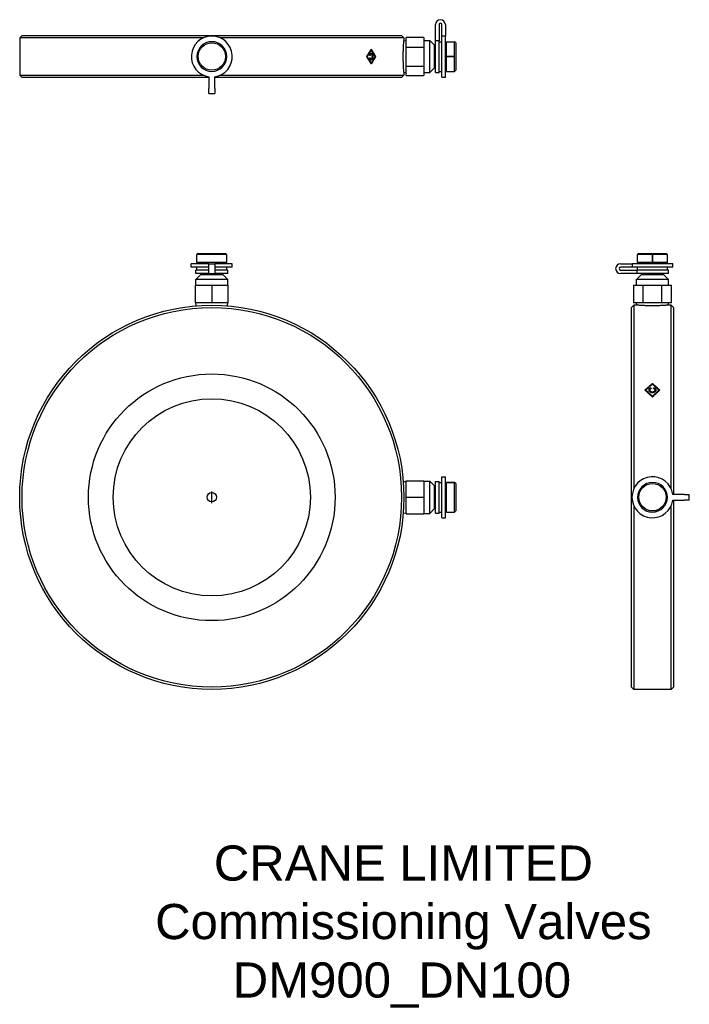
# Model space of a CAD drawing. Header units: millimetres. Extents: x 209 to 495, y -109 to 312.
import ezdxf
from ezdxf.enums import TextEntityAlignment as Align

# ---------------------------------------------------------------- set-up
doc = ezdxf.new("R2010")
doc.units = ezdxf.units.MM
for name, color, linetype in [('Detail', 2, 'Continuous'), ('ORIGIN', 6, 'Continuous'), ('TEXT', 7, 'Continuous')]:
    doc.layers.add(name, color=color, linetype=linetype)
doc.styles.add('fastrack', font='ARIAL.TTF')

msp = doc.modelspace()

# ---------------------------------------------------------------- linework, layer by layer
at = {"layer": 'Detail'}
for p, q in [((386.59, 302.5), (386.59, 309.44)), ((388.09, 309.44), (388.09, 302.5)), ((389.29, 304.47), (389.29, 309.44)), ((390.79, 309.44), (390.79, 304.47)), ((210.09, 304.81), (209.09, 303.81)), ((287.54, 303.81), (209.09, 303.81)), ((209.09, 303.81), (209.09, 287.81)), ((210.09, 304.81), (372.09, 304.81)), ((373.09, 303.81), (294.63, 303.81)), ((372.09, 304.81), (373.09, 303.81)), ((373.09, 303.81), (373.09, 302.53)), ((373.09, 302.53), (374.09, 302.6)), ((381.59, 303.9), (374.09, 303.9)), ((374.09, 299.86), (374.09, 303.9)), ((381.59, 303.9), (381.59, 299.86)), ((381.59, 302.66), (384.09, 302.66)), ((384.09, 288.96), (384.09, 302.66)), ((386.09, 300.66), (384.09, 302.66)), ((389.29, 287.06), (389.29, 304.47)), ((390.79, 304.47), (389.29, 304.47)), ((390.79, 287.06), (390.79, 304.47)), ((358.94, 298.6), (359.15, 298.6)), ((358.94, 298.6), (358.94, 298.6)), ((374.09, 299.86), (381.59, 299.86)), ((374.09, 291.77), (374.09, 299.86)), ((381.59, 299.86), (381.59, 291.77)), ((386.09, 290.96), (386.09, 300.66)), ((386.09, 299.51), (386.59, 299.51)), ((386.59, 289.01), (386.59, 302.5)), ((388.09, 302.5), (386.59, 302.5)), ((388.09, 289.01), (388.09, 302.5)), ((388.09, 302.16), (389.29, 302.16)), ((390.79, 301.31), (391.29, 301.31)), ((391.29, 295.86), (391.29, 302.16)), ((391.29, 302.16), (394.69, 302.16)), ((394.69, 295.86), (394.69, 302.16)), ((395.19, 301.66), (394.69, 302.16)), ((395.19, 301.66), (395.19, 289.96)), ((357.14, 295.78), (357.36, 295.78)), ((358.68, 294.65), (359.1, 294.65)), ((358.7, 296.92), (359.11, 296.92)), ((360.84, 295.78), (361.04, 295.78)), ((391.29, 295.86), (394.69, 295.86)), ((391.29, 295.76), (391.29, 295.86)), ((391.29, 289.46), (391.29, 295.76)), ((394.69, 295.76), (391.29, 295.76)), ((394.69, 289.46), (394.69, 295.76)), ((358.94, 292.97), (359.15, 292.97)), ((358.94, 292.97), (358.94, 292.97)), ((374.09, 291.77), (381.59, 291.77)), ((374.09, 287.73), (374.09, 291.77)), ((381.59, 291.77), (381.59, 287.73)), ((386.09, 290.96), (384.09, 288.96)), ((386.09, 292.11), (386.59, 292.11)), ((390.79, 290.31), (391.29, 290.31)), ((395.19, 289.96), (394.69, 289.46)), ((209.09, 287.81), (287.54, 287.81)), ((210.09, 286.81), (209.09, 287.81)), ((289.84, 286.81), (210.09, 286.81)), ((289.84, 287.15), (289.84, 282.19)), ((292.34, 282.19), (292.34, 287.15)), ((372.09, 286.81), (292.34, 286.81)), ((294.63, 287.81), (373.09, 287.81)), ((372.09, 286.81), (373.09, 287.81)), ((373.09, 289.1), (374.09, 289.03)), ((373.09, 289.1), (373.09, 287.81)), ((374.09, 287.73), (381.59, 287.73)), ((381.59, 288.96), (384.09, 288.96)), ((386.59, 289.01), (388.09, 289.01)), ((388.09, 289.46), (389.29, 289.46)), ((389.29, 287.06), (390.79, 287.06)), ((391.29, 289.46), (394.69, 289.46)), ((289.84, 280.09), (289.84, 282.19)), ((292.34, 282.19), (292.34, 280.09)), ((289.84, 280.09), (292.34, 280.09)), ((285.24, 211.81), (284.74, 211.31)), ((284.74, 207.91), (284.74, 211.31)), ((297.44, 211.31), (284.74, 211.31)), ((285.24, 211.81), (296.94, 211.81)), ((296.94, 211.81), (297.39, 211.36)), ((297.44, 207.91), (297.44, 211.31)), ((473.34, 211.81), (472.84, 211.31)), ((472.84, 207.91), (472.84, 211.31)), ((479.15, 211.31), (472.84, 211.31)), ((473.34, 211.81), (485.04, 211.81)), ((479.15, 207.91), (479.15, 211.31)), ((479.25, 211.31), (479.25, 207.91)), ((485.54, 211.31), (479.25, 211.31)), ((485.04, 211.81), (485.54, 211.31)), ((485.54, 207.91), (485.54, 211.31)), ((289.84, 207.41), (282.34, 207.41)), ((282.34, 205.91), (282.34, 207.41)), ((289.84, 205.91), (282.34, 205.91)), ((297.44, 207.91), (284.74, 207.91)), ((284.74, 204.71), (284.74, 205.91)), ((285.59, 207.41), (285.59, 207.91)), ((289.84, 207.41), (292.34, 207.41)), ((289.84, 203.21), (289.84, 207.41)), ((299.84, 207.41), (292.34, 207.41)), ((292.34, 207.41), (292.34, 203.21)), ((299.84, 205.91), (292.34, 205.91)), ((296.59, 207.41), (296.59, 207.91)), ((297.44, 204.71), (297.44, 205.91)), ((299.84, 205.91), (299.84, 207.41)), ((465.56, 207.41), (470.53, 207.41)), ((470.53, 205.91), (465.56, 205.91)), ((487.94, 207.41), (470.53, 207.41)), ((470.53, 207.41), (470.53, 205.91)), ((487.94, 205.91), (470.53, 205.91)), ((479.15, 207.91), (472.84, 207.91)), ((472.84, 204.71), (472.84, 205.91)), ((473.69, 207.41), (473.69, 207.91)), ((479.25, 207.91), (479.15, 207.91)), ((485.54, 207.91), (479.25, 207.91)), ((484.69, 207.41), (484.69, 207.91)), ((485.54, 204.71), (485.54, 205.91)), ((487.94, 205.91), (487.94, 207.41)), ((286.24, 202.71), (284.24, 200.71)), ((289.84, 204.71), (284.29, 204.71)), ((284.29, 203.21), (284.29, 204.71)), ((289.84, 203.21), (284.29, 203.21)), ((295.94, 202.71), (286.24, 202.71)), ((287.39, 202.71), (287.39, 203.21)), ((289.84, 203.21), (292.34, 203.21)), ((297.89, 204.71), (292.34, 204.71)), ((297.89, 203.21), (292.34, 203.21)), ((294.79, 202.71), (294.79, 203.21)), ((295.94, 202.71), (297.94, 200.71)), ((297.89, 203.21), (297.89, 204.71)), ((465.56, 204.71), (472.5, 204.71)), ((472.5, 203.21), (465.56, 203.21)), ((474.34, 202.71), (472.34, 200.71)), ((485.99, 204.71), (472.5, 204.71)), ((472.5, 204.71), (472.5, 203.21)), ((485.99, 203.21), (472.5, 203.21)), ((484.04, 202.71), (474.34, 202.71)), ((475.49, 202.71), (475.49, 203.21)), ((482.89, 202.71), (482.89, 203.21)), ((484.04, 202.71), (486.04, 200.71)), ((485.99, 203.21), (485.99, 204.71)), ((284.09, 190.71), (284.09, 198.21)), ((284.09, 198.21), (291.09, 198.21)), ((297.94, 200.71), (284.24, 200.71)), ((284.24, 198.21), (284.24, 200.71)), ((291.09, 198.21), (291.09, 190.71)), ((291.09, 198.21), (298.09, 198.21)), ((297.94, 198.21), (297.94, 200.71)), ((298.09, 190.71), (298.09, 198.21)), ((471.11, 198.21), (471.11, 190.71)), ((471.11, 198.21), (475.15, 198.21)), ((486.04, 200.71), (472.34, 200.71)), ((472.34, 198.21), (472.34, 200.71)), ((475.15, 198.21), (483.23, 198.21)), ((475.15, 190.71), (475.15, 198.21)), ((483.23, 198.21), (487.27, 198.21)), ((483.23, 190.71), (483.23, 198.21)), ((486.04, 198.21), (486.04, 200.71)), ((487.27, 190.71), (487.27, 198.21)), ((291.09, 190.71), (284.09, 190.71)), ((284.39, 189.44), (284.31, 190.71)), ((298.09, 190.71), (291.09, 190.71)), ((297.79, 189.44), (297.87, 190.71)), ((470.19, 188.71), (471.19, 189.71)), ((475.15, 190.71), (471.11, 190.71)), ((471.19, 189.71), (471.19, 111.26)), ((472.47, 189.71), (471.19, 189.71)), ((472.47, 189.71), (472.41, 190.71)), ((483.23, 190.71), (475.15, 190.71)), ((487.27, 190.71), (483.23, 190.71)), ((485.91, 189.71), (485.97, 190.71)), ((487.19, 189.71), (485.91, 189.71)), ((487.19, 111.26), (487.19, 189.71)), ((488.19, 188.71), (487.19, 189.71)), ((470.19, 26.71), (470.19, 188.71)), ((488.19, 188.71), (488.19, 108.96)), ((479.16, 156.01), (479.16, 156.31)), ((476.35, 153.17), (476.35, 153.45)), ((478.02, 153.25), (478.02, 153.53)), ((478.52, 154.16), (478.52, 154.45)), ((478.52, 154.16), (478.53, 154.13)), ((479.66, 154.16), (479.67, 154.2)), ((479.67, 154.2), (479.67, 154.49)), ((480.29, 153.22), (480.29, 153.5)), ((481.97, 153.17), (481.97, 153.45)), ((479.16, 150.56), (479.16, 150.82)), ((372.81, 114.42), (374.09, 114.5)), ((374.09, 114.71), (381.59, 114.71)), ((374.09, 107.71), (374.09, 114.71)), ((381.59, 114.71), (381.59, 107.71)), ((381.59, 114.56), (384.09, 114.56)), ((384.09, 100.86), (384.09, 114.56)), ((386.09, 112.56), (384.09, 114.56)), ((386.59, 100.91), (386.59, 114.51)), ((386.59, 114.51), (388.09, 114.51)), ((388.09, 100.91), (388.09, 114.51)), ((388.09, 114.06), (389.29, 114.06)), ((389.29, 98.96), (389.29, 116.46)), ((389.29, 116.46), (390.79, 116.46)), ((390.79, 98.96), (390.79, 116.46)), ((391.29, 101.36), (391.29, 114.06)), ((391.29, 114.06), (394.69, 114.06)), ((394.69, 114.06), (391.29, 114.06)), ((394.69, 101.36), (394.69, 114.06)), ((395.19, 113.56), (394.74, 114.01)), ((395.19, 113.56), (395.19, 101.86)), ((386.09, 102.86), (386.09, 112.56)), ((386.09, 111.41), (386.59, 111.41)), ((390.79, 113.21), (391.29, 113.21)), ((374.09, 107.71), (381.59, 107.71)), ((374.09, 100.71), (374.09, 107.71)), ((381.59, 107.71), (381.59, 100.71)), ((492.81, 108.96), (487.85, 108.96)), ((487.85, 106.46), (492.81, 106.46)), ((488.19, 106.46), (488.19, 26.71)), ((492.81, 108.96), (494.91, 108.96)), ((494.91, 106.46), (492.81, 106.46)), ((494.91, 106.46), (494.91, 108.96)), ((372.81, 101.01), (374.09, 100.93)), ((381.59, 100.86), (384.09, 100.86)), ((386.09, 102.86), (384.09, 100.86)), ((386.09, 104.01), (386.59, 104.01)), ((386.59, 100.91), (388.09, 100.91)), ((388.09, 101.36), (389.29, 101.36)), ((390.79, 102.21), (391.29, 102.21)), ((391.29, 101.36), (394.69, 101.36)), ((395.19, 101.86), (394.69, 101.36)), ((471.19, 104.17), (471.19, 25.71)), ((487.19, 25.71), (487.19, 104.17)), ((374.09, 100.71), (381.59, 100.71)), ((389.29, 98.96), (390.79, 98.96)), ((470.19, 26.71), (471.19, 25.71)), ((487.19, 25.71), (471.19, 25.71)), ((488.19, 26.71), (487.19, 25.71))]:
    msp.add_line(p, q, dxfattribs=at)
at = {"layer": 'Detail', "flags": 128}
for points in [[(357.14, 295.78), (357.23, 295.92), (357.31, 296.05), (357.4, 296.18), (357.48, 296.31), (357.57, 296.44), (357.65, 296.57), (357.74, 296.7), (357.82, 296.83), (357.91, 296.97), (357.99, 297.1), (358.08, 297.23), (358.16, 297.36), (358.24, 297.49), (358.33, 297.62), (358.41, 297.75), (358.49, 297.88), (358.58, 298.02), (358.66, 298.15), (358.74, 298.28), (358.83, 298.41), (358.91, 298.54), (358.99, 298.67), (359.07, 298.8), (359.15, 298.93)], [(359.15, 298.6), (359.08, 298.48), (359.01, 298.36), (358.93, 298.25), (358.86, 298.13), (358.79, 298.01), (358.71, 297.89), (358.64, 297.78), (358.57, 297.66), (358.49, 297.54), (358.42, 297.43), (358.34, 297.31), (358.27, 297.19), (358.19, 297.07), (358.12, 296.96), (358.04, 296.84), (357.97, 296.72), (357.89, 296.61), (357.82, 296.49), (357.74, 296.37), (357.67, 296.25), (357.59, 296.14), (357.51, 296.02), (357.44, 295.9), (357.36, 295.78)], [(359.15, 298.93), (359.23, 298.8), (359.31, 298.67), (359.39, 298.54), (359.48, 298.41), (359.56, 298.28), (359.64, 298.15), (359.72, 298.02), (359.8, 297.88), (359.87, 297.75), (359.95, 297.62), (360.03, 297.49), (360.11, 297.36), (360.19, 297.23), (360.27, 297.1), (360.35, 296.97), (360.43, 296.83), (360.5, 296.7), (360.58, 296.57), (360.66, 296.44), (360.73, 296.31), (360.81, 296.18), (360.89, 296.05), (360.96, 295.92), (361.04, 295.78)], [(360.84, 295.78), (360.78, 295.9), (360.71, 296.02), (360.64, 296.14), (360.57, 296.25), (360.5, 296.37), (360.43, 296.49), (360.36, 296.61), (360.29, 296.72), (360.22, 296.84), (360.15, 296.96), (360.08, 297.07), (360.01, 297.19), (359.94, 297.31), (359.87, 297.43), (359.8, 297.54), (359.73, 297.66), (359.66, 297.78), (359.58, 297.89), (359.51, 298.01), (359.44, 298.13), (359.37, 298.25), (359.3, 298.36), (359.22, 298.48), (359.15, 298.6)], [(373.09, 289.1), (373.09, 289.11), (373.08, 289.17), (373.07, 289.26), (373.06, 289.39), (373.05, 289.56), (373.04, 289.77), (373.02, 290.01), (373, 290.28), (372.98, 290.58), (372.96, 290.9), (372.94, 291.24), (372.92, 291.61), (372.9, 292.02), (372.88, 292.45), (372.87, 292.9), (372.85, 293.36), (372.84, 293.85), (372.83, 294.34), (372.82, 294.83), (372.82, 295.33), (372.81, 295.81), (372.82, 296.3), (372.82, 296.8), (372.83, 297.29), (372.84, 297.78), (372.85, 298.26), (372.87, 298.73), (372.88, 299.18), (372.9, 299.61), (372.92, 300.01), (372.94, 300.39), (372.96, 300.73), (372.98, 301.05), (373, 301.35), (373.02, 301.62), (373.04, 301.86), (373.05, 302.07), (373.06, 302.24), (373.07, 302.37), (373.08, 302.46), (373.09, 302.51), (373.09, 302.53)], [(297.44, 295.77), (297.43, 295.77), (297.43, 295.77), (297.42, 295.77), (297.42, 295.78), (297.41, 295.78), (297.41, 295.78), (297.4, 295.79), (297.4, 295.79), (297.39, 295.8), (297.39, 295.81), (297.39, 295.81), (297.39, 295.82), (297.39, 295.83), (297.39, 295.84), (297.39, 295.84), (297.4, 295.85), (297.4, 295.85), (297.41, 295.86), (297.41, 295.86), (297.42, 295.87), (297.42, 295.87), (297.43, 295.87), (297.43, 295.87), (297.44, 295.87)], [(359.15, 292.64), (359.07, 292.77), (358.99, 292.9), (358.91, 293.03), (358.83, 293.16), (358.74, 293.29), (358.66, 293.42), (358.58, 293.55), (358.49, 293.69), (358.41, 293.82), (358.33, 293.95), (358.24, 294.08), (358.16, 294.21), (358.08, 294.34), (357.99, 294.47), (357.91, 294.6), (357.82, 294.74), (357.74, 294.87), (357.65, 295), (357.57, 295.13), (357.48, 295.26), (357.4, 295.39), (357.31, 295.52), (357.23, 295.65), (357.14, 295.78)], [(357.36, 295.78), (357.44, 295.67), (357.51, 295.55), (357.59, 295.43), (357.67, 295.32), (357.74, 295.2), (357.82, 295.08), (357.89, 294.96), (357.97, 294.85), (358.04, 294.73), (358.12, 294.61), (358.19, 294.5), (358.27, 294.38), (358.34, 294.26), (358.42, 294.14), (358.49, 294.03), (358.57, 293.91), (358.64, 293.79), (358.71, 293.68), (358.79, 293.56), (358.86, 293.44), (358.93, 293.32), (359.01, 293.21), (359.08, 293.09), (359.15, 292.97)], [(358.44, 296.3), (358.45, 296.37), (358.47, 296.45), (358.48, 296.51), (358.5, 296.58), (358.51, 296.64), (358.53, 296.7), (358.55, 296.76), (358.58, 296.81), (358.6, 296.86), (358.62, 296.91), (358.65, 296.96), (358.68, 297), (358.71, 297.04), (358.74, 297.07), (358.77, 297.1), (358.8, 297.13), (358.84, 297.16), (358.87, 297.18), (358.9, 297.2), (358.94, 297.21), (358.98, 297.22), (359.02, 297.23), (359.06, 297.24), (359.1, 297.24)], [(358.65, 296.2), (358.64, 296.21), (358.63, 296.21), (358.63, 296.22), (358.62, 296.22), (358.61, 296.22), (358.6, 296.23), (358.59, 296.23), (358.58, 296.24), (358.57, 296.24), (358.56, 296.24), (358.55, 296.25), (358.55, 296.25), (358.54, 296.26), (358.53, 296.26), (358.52, 296.26), (358.51, 296.27), (358.5, 296.27), (358.49, 296.27), (358.48, 296.28), (358.48, 296.28), (358.47, 296.29), (358.46, 296.29), (358.45, 296.29), (358.44, 296.3)], [(358.47, 295.15), (358.48, 295.15), (358.48, 295.16), (358.49, 295.16), (358.5, 295.16), (358.51, 295.17), (358.52, 295.17), (358.53, 295.17), (358.54, 295.18), (358.54, 295.18), (358.55, 295.19), (358.56, 295.19), (358.57, 295.19), (358.58, 295.2), (358.59, 295.2), (358.6, 295.2), (358.61, 295.21), (358.61, 295.21), (358.62, 295.22), (358.63, 295.22), (358.64, 295.22), (358.65, 295.23), (358.66, 295.23), (358.67, 295.23), (358.67, 295.24)], [(359.09, 294.33), (359.05, 294.33), (359.02, 294.34), (358.98, 294.34), (358.94, 294.35), (358.91, 294.37), (358.88, 294.38), (358.84, 294.4), (358.81, 294.43), (358.78, 294.45), (358.75, 294.48), (358.72, 294.51), (358.69, 294.55), (358.67, 294.58), (358.64, 294.62), (358.62, 294.66), (358.6, 294.71), (358.58, 294.76), (358.56, 294.8), (358.54, 294.86), (358.52, 294.91), (358.51, 294.97), (358.49, 295.02), (358.48, 295.09), (358.47, 295.15)], [(358.7, 296.92), (358.7, 296.92), (358.69, 296.92), (358.69, 296.92), (358.69, 296.92), (358.68, 296.92), (358.68, 296.92), (358.68, 296.92), (358.67, 296.92), (358.67, 296.92), (358.67, 296.92), (358.66, 296.92), (358.66, 296.92), (358.66, 296.92), (358.66, 296.92), (358.65, 296.92), (358.65, 296.92), (358.65, 296.92), (358.64, 296.91), (358.64, 296.91), (358.64, 296.91), (358.63, 296.91), (358.63, 296.91), (358.63, 296.91), (358.62, 296.91)], [(358.62, 294.66), (358.63, 294.65), (358.63, 294.65), (358.63, 294.65), (358.63, 294.65), (358.64, 294.65), (358.64, 294.65), (358.64, 294.65), (358.64, 294.65), (358.65, 294.65), (358.65, 294.65), (358.65, 294.65), (358.65, 294.65), (358.66, 294.65), (358.66, 294.65), (358.66, 294.65), (358.66, 294.65), (358.67, 294.65), (358.67, 294.65), (358.67, 294.65), (358.67, 294.65), (358.68, 294.65), (358.68, 294.65), (358.68, 294.65), (358.68, 294.65)], [(359.11, 296.92), (359.09, 296.92), (359.06, 296.91), (359.03, 296.91), (359, 296.9), (358.98, 296.89), (358.95, 296.87), (358.93, 296.86), (358.91, 296.84), (358.88, 296.82), (358.86, 296.79), (358.84, 296.77), (358.82, 296.74), (358.8, 296.71), (358.78, 296.67), (358.76, 296.64), (358.75, 296.6), (358.73, 296.56), (358.72, 296.52), (358.7, 296.47), (358.69, 296.42), (358.68, 296.37), (358.67, 296.32), (358.66, 296.26), (358.65, 296.2)], [(358.67, 295.24), (358.68, 295.19), (358.69, 295.14), (358.71, 295.09), (358.72, 295.05), (358.73, 295.01), (358.74, 294.97), (358.76, 294.94), (358.77, 294.9), (358.79, 294.87), (358.8, 294.84), (358.82, 294.81), (358.84, 294.79), (358.85, 294.77), (358.87, 294.75), (358.89, 294.73), (358.91, 294.71), (358.93, 294.7), (358.95, 294.68), (358.98, 294.67), (359, 294.67), (359.02, 294.66), (359.05, 294.65), (359.07, 294.65), (359.1, 294.65)], [(359.18, 294.66), (359.17, 294.64), (359.16, 294.63), (359.15, 294.61), (359.14, 294.59), (359.12, 294.58), (359.11, 294.57), (359.1, 294.55), (359.09, 294.54), (359.08, 294.52), (359.07, 294.51), (359.05, 294.5), (359.04, 294.49), (359.03, 294.48), (359.02, 294.46), (359.01, 294.45), (358.99, 294.44), (358.98, 294.43), (358.97, 294.42), (358.95, 294.42), (358.94, 294.41), (358.93, 294.4), (358.91, 294.39), (358.9, 294.38), (358.89, 294.38)], [(358.9, 297.2), (358.92, 297.19), (358.93, 297.18), (358.95, 297.18), (358.96, 297.17), (358.97, 297.16), (358.99, 297.15), (359, 297.14), (359.01, 297.13), (359.02, 297.12), (359.04, 297.11), (359.05, 297.1), (359.06, 297.09), (359.07, 297.07), (359.08, 297.06), (359.09, 297.05), (359.11, 297.03), (359.12, 297.02), (359.13, 297.01), (359.14, 296.99), (359.15, 296.98), (359.16, 296.96), (359.17, 296.94), (359.18, 296.93), (359.19, 296.91)], [(359.83, 295.76), (359.83, 295.66), (359.82, 295.55), (359.81, 295.45), (359.8, 295.35), (359.79, 295.26), (359.78, 295.17), (359.76, 295.08), (359.74, 295), (359.71, 294.92), (359.68, 294.84), (359.66, 294.77), (359.62, 294.71), (359.59, 294.65), (359.55, 294.59), (359.51, 294.54), (359.47, 294.5), (359.43, 294.46), (359.38, 294.43), (359.34, 294.4), (359.29, 294.37), (359.24, 294.35), (359.2, 294.34), (359.14, 294.33), (359.09, 294.33)], [(359.1, 297.24), (359.16, 297.24), (359.22, 297.23), (359.27, 297.21), (359.33, 297.19), (359.38, 297.17), (359.42, 297.14), (359.47, 297.1), (359.51, 297.05), (359.55, 297), (359.58, 296.95), (359.61, 296.89), (359.65, 296.83), (359.67, 296.76), (359.7, 296.68), (359.72, 296.6), (359.75, 296.52), (359.76, 296.43), (359.78, 296.34), (359.8, 296.25), (359.81, 296.15), (359.82, 296.06), (359.82, 295.96), (359.83, 295.86), (359.83, 295.76)], [(359.1, 294.65), (359.14, 294.65), (359.18, 294.66), (359.23, 294.67), (359.26, 294.69), (359.3, 294.71), (359.34, 294.74), (359.37, 294.77), (359.4, 294.81), (359.43, 294.85), (359.46, 294.89), (359.48, 294.94), (359.5, 294.99), (359.52, 295.04), (359.54, 295.1), (359.56, 295.16), (359.57, 295.22), (359.58, 295.29), (359.59, 295.35), (359.6, 295.42), (359.61, 295.49), (359.61, 295.56), (359.61, 295.62), (359.62, 295.69), (359.62, 295.76)], [(359.62, 295.76), (359.62, 295.85), (359.61, 295.94), (359.61, 296.02), (359.6, 296.1), (359.59, 296.17), (359.58, 296.25), (359.57, 296.32), (359.56, 296.39), (359.54, 296.45), (359.53, 296.51), (359.51, 296.57), (359.49, 296.62), (359.46, 296.67), (359.44, 296.71), (359.41, 296.75), (359.38, 296.79), (359.35, 296.82), (359.32, 296.85), (359.29, 296.87), (359.25, 296.89), (359.22, 296.9), (359.19, 296.91), (359.15, 296.92), (359.11, 296.92)], [(359.15, 292.97), (359.22, 293.09), (359.3, 293.21), (359.37, 293.32), (359.44, 293.44), (359.51, 293.56), (359.58, 293.68), (359.66, 293.79), (359.73, 293.91), (359.8, 294.03), (359.87, 294.14), (359.94, 294.26), (360.01, 294.38), (360.08, 294.5), (360.15, 294.61), (360.22, 294.73), (360.29, 294.85), (360.36, 294.96), (360.43, 295.08), (360.5, 295.2), (360.57, 295.32), (360.64, 295.43), (360.71, 295.55), (360.78, 295.67), (360.84, 295.78)], [(361.04, 295.78), (360.96, 295.65), (360.89, 295.52), (360.81, 295.39), (360.73, 295.26), (360.66, 295.13), (360.58, 295), (360.5, 294.87), (360.43, 294.74), (360.35, 294.6), (360.27, 294.47), (360.19, 294.34), (360.11, 294.21), (360.03, 294.08), (359.95, 293.95), (359.87, 293.82), (359.8, 293.69), (359.72, 293.55), (359.64, 293.42), (359.56, 293.29), (359.48, 293.16), (359.39, 293.03), (359.31, 292.9), (359.23, 292.77), (359.15, 292.64)], [(394.69, 295.86), (394.69, 295.86), (394.7, 295.86), (394.71, 295.85), (394.71, 295.85), (394.72, 295.85), (394.72, 295.85), (394.73, 295.84), (394.73, 295.84), (394.73, 295.83), (394.74, 295.82), (394.74, 295.82), (394.74, 295.81), (394.74, 295.8), (394.74, 295.79), (394.73, 295.79), (394.73, 295.78), (394.73, 295.77), (394.72, 295.77), (394.72, 295.77), (394.71, 295.76), (394.71, 295.76), (394.7, 295.76), (394.69, 295.76), (394.69, 295.76)], [(297.44, 211.31), (297.44, 211.32), (297.43, 211.32), (297.43, 211.32), (297.43, 211.32), (297.43, 211.33), (297.42, 211.33), (297.42, 211.33), (297.42, 211.34), (297.42, 211.34), (297.41, 211.34), (297.41, 211.34), (297.41, 211.34), (297.41, 211.35), (297.4, 211.35), (297.4, 211.35), (297.4, 211.35), (297.4, 211.36), (297.4, 211.36), (297.39, 211.36), (297.39, 211.36), (297.39, 211.36), (297.39, 211.36), (297.39, 211.36), (297.39, 211.36)], [(479.15, 211.31), (479.15, 211.32), (479.15, 211.33), (479.15, 211.33), (479.15, 211.34), (479.15, 211.34), (479.16, 211.35), (479.16, 211.35), (479.17, 211.36), (479.17, 211.36), (479.18, 211.36), (479.19, 211.36), (479.2, 211.36), (479.2, 211.36), (479.21, 211.36), (479.22, 211.36), (479.22, 211.36), (479.23, 211.35), (479.23, 211.35), (479.24, 211.34), (479.24, 211.34), (479.24, 211.33), (479.24, 211.33), (479.25, 211.32), (479.25, 211.31)], [(479.19, 189.44), (478.76, 189.44), (478.33, 189.44), (477.9, 189.45), (477.47, 189.46), (477.04, 189.47), (476.62, 189.48), (476.21, 189.49), (475.82, 189.51), (475.44, 189.53), (475.09, 189.54), (474.75, 189.56), (474.44, 189.58), (474.15, 189.59), (473.87, 189.61), (473.62, 189.63), (473.38, 189.65), (473.17, 189.66), (472.98, 189.67), (472.83, 189.69), (472.7, 189.7), (472.6, 189.7), (472.53, 189.71), (472.48, 189.71), (472.47, 189.71)], [(485.91, 189.71), (485.89, 189.71), (485.85, 189.71), (485.78, 189.7), (485.68, 189.7), (485.55, 189.69), (485.39, 189.67), (485.21, 189.66), (485, 189.65), (484.76, 189.63), (484.5, 189.61), (484.23, 189.59), (483.94, 189.58), (483.63, 189.56), (483.29, 189.54), (482.93, 189.53), (482.56, 189.51), (482.16, 189.49), (481.76, 189.48), (481.34, 189.47), (480.91, 189.46), (480.48, 189.45), (480.05, 189.44), (479.61, 189.44), (479.19, 189.44)], [(476.01, 153.45), (476.14, 153.57), (476.27, 153.69), (476.4, 153.81), (476.53, 153.93), (476.67, 154.05), (476.8, 154.17), (476.93, 154.29), (477.06, 154.41), (477.19, 154.53), (477.32, 154.65), (477.45, 154.77), (477.58, 154.89), (477.72, 155.01), (477.85, 155.13), (477.98, 155.24), (478.11, 155.36), (478.24, 155.48), (478.37, 155.6), (478.5, 155.72), (478.63, 155.84), (478.77, 155.95), (478.9, 156.07), (479.03, 156.19), (479.16, 156.31)], [(476.16, 153.31), (476.29, 153.42), (476.41, 153.53), (476.54, 153.65), (476.66, 153.76), (476.79, 153.88), (476.91, 153.99), (477.04, 154.1), (477.16, 154.22), (477.29, 154.33), (477.41, 154.44), (477.54, 154.56), (477.66, 154.67), (477.79, 154.78), (477.91, 154.89), (478.04, 155.01), (478.16, 155.12), (478.28, 155.23), (478.41, 155.34), (478.53, 155.45), (478.66, 155.57), (478.78, 155.68), (478.91, 155.79), (479.03, 155.9), (479.16, 156.01)], [(479.16, 156.01), (479.04, 155.9), (478.92, 155.8), (478.81, 155.69), (478.69, 155.58), (478.57, 155.48), (478.46, 155.37), (478.34, 155.27), (478.22, 155.16), (478.1, 155.05), (477.99, 154.95), (477.87, 154.84), (477.75, 154.73), (477.64, 154.63), (477.52, 154.52), (477.4, 154.41), (477.28, 154.31), (477.17, 154.2), (477.05, 154.09), (476.93, 153.98), (476.82, 153.88), (476.7, 153.77), (476.58, 153.66), (476.46, 153.55), (476.35, 153.45)], [(479.16, 156.31), (479.29, 156.19), (479.42, 156.07), (479.55, 155.95), (479.68, 155.84), (479.82, 155.72), (479.95, 155.6), (480.08, 155.48), (480.21, 155.36), (480.34, 155.24), (480.47, 155.13), (480.6, 155.01), (480.73, 154.89), (480.86, 154.77), (481, 154.65), (481.13, 154.53), (481.26, 154.41), (481.39, 154.29), (481.52, 154.17), (481.65, 154.05), (481.78, 153.93), (481.91, 153.81), (482.05, 153.69), (482.18, 153.57), (482.31, 153.45)], [(481.97, 153.45), (481.85, 153.55), (481.74, 153.66), (481.62, 153.77), (481.5, 153.88), (481.39, 153.98), (481.27, 154.09), (481.15, 154.2), (481.03, 154.31), (480.92, 154.41), (480.8, 154.52), (480.68, 154.63), (480.57, 154.73), (480.45, 154.84), (480.33, 154.95), (480.21, 155.05), (480.1, 155.16), (479.98, 155.27), (479.86, 155.37), (479.74, 155.48), (479.63, 155.58), (479.51, 155.69), (479.39, 155.8), (479.28, 155.9), (479.16, 156.01)], [(479.16, 156.01), (479.28, 155.9), (479.41, 155.79), (479.53, 155.68), (479.66, 155.57), (479.78, 155.45), (479.91, 155.34), (480.03, 155.23), (480.16, 155.12), (480.28, 155.01), (480.41, 154.89), (480.53, 154.78), (480.66, 154.67), (480.78, 154.56), (480.91, 154.44), (481.03, 154.33), (481.16, 154.22), (481.28, 154.1), (481.41, 153.99), (481.53, 153.88), (481.66, 153.76), (481.78, 153.65), (481.91, 153.53), (482.03, 153.42), (482.16, 153.31)], [(479.16, 150.5), (479.03, 150.63), (478.9, 150.75), (478.77, 150.87), (478.63, 151), (478.5, 151.12), (478.37, 151.24), (478.24, 151.37), (478.11, 151.49), (477.98, 151.61), (477.85, 151.74), (477.72, 151.86), (477.58, 151.98), (477.45, 152.11), (477.32, 152.23), (477.19, 152.35), (477.06, 152.47), (476.93, 152.6), (476.8, 152.72), (476.67, 152.84), (476.53, 152.96), (476.4, 153.08), (476.27, 153.2), (476.14, 153.32), (476.01, 153.45)], [(476.35, 153.45), (476.46, 153.34), (476.58, 153.23), (476.7, 153.12), (476.82, 153.01), (476.93, 152.9), (477.05, 152.8), (477.17, 152.69), (477.28, 152.58), (477.4, 152.47), (477.52, 152.36), (477.64, 152.25), (477.75, 152.14), (477.87, 152.03), (477.99, 151.92), (478.1, 151.81), (478.22, 151.7), (478.34, 151.59), (478.46, 151.48), (478.57, 151.37), (478.69, 151.26), (478.81, 151.15), (478.92, 151.04), (479.04, 150.93), (479.16, 150.82)], [(476.35, 153.17), (476.46, 153.06), (476.58, 152.95), (476.7, 152.84), (476.82, 152.74), (476.93, 152.63), (477.05, 152.52), (477.17, 152.41), (477.28, 152.3), (477.4, 152.2), (477.52, 152.09), (477.64, 151.98), (477.75, 151.87), (477.87, 151.76), (477.99, 151.65), (478.1, 151.54), (478.22, 151.43), (478.34, 151.32), (478.46, 151.22), (478.57, 151.11), (478.69, 151), (478.81, 150.89), (478.92, 150.78), (479.04, 150.67), (479.16, 150.56)], [(477.7, 153.53), (477.71, 153.59), (477.71, 153.65), (477.72, 153.7), (477.73, 153.75), (477.74, 153.8), (477.76, 153.85), (477.78, 153.9), (477.8, 153.95), (477.83, 153.99), (477.85, 154.04), (477.89, 154.08), (477.92, 154.12), (477.96, 154.16), (478, 154.19), (478.04, 154.23), (478.08, 154.26), (478.13, 154.29), (478.18, 154.32), (478.23, 154.35), (478.28, 154.37), (478.34, 154.39), (478.4, 154.41), (478.46, 154.43), (478.52, 154.45)], [(479.14, 152.42), (479.03, 152.43), (478.93, 152.43), (478.82, 152.44), (478.73, 152.46), (478.63, 152.48), (478.54, 152.5), (478.45, 152.53), (478.37, 152.57), (478.29, 152.6), (478.22, 152.64), (478.15, 152.69), (478.08, 152.74), (478.02, 152.79), (477.97, 152.84), (477.92, 152.9), (477.87, 152.97), (477.83, 153.03), (477.8, 153.1), (477.77, 153.17), (477.75, 153.24), (477.73, 153.31), (477.72, 153.38), (477.71, 153.46), (477.7, 153.53)], [(477.71, 153.39), (477.72, 153.44), (477.73, 153.49), (477.74, 153.53), (477.76, 153.58), (477.78, 153.62), (477.8, 153.66), (477.82, 153.7), (477.84, 153.74), (477.87, 153.78), (477.9, 153.81), (477.93, 153.85), (477.97, 153.88), (478, 153.92), (478.04, 153.95), (478.08, 153.98), (478.12, 154), (478.16, 154.03), (478.21, 154.05), (478.26, 154.08), (478.31, 154.1), (478.36, 154.12), (478.41, 154.13), (478.47, 154.15), (478.52, 154.16)], [(478.61, 154.15), (478.56, 154.13), (478.51, 154.12), (478.47, 154.1), (478.43, 154.09), (478.38, 154.07), (478.35, 154.05), (478.31, 154.03), (478.28, 154.01), (478.24, 153.99), (478.22, 153.96), (478.19, 153.94), (478.16, 153.91), (478.14, 153.89), (478.12, 153.86), (478.1, 153.83), (478.09, 153.8), (478.07, 153.77), (478.06, 153.74), (478.05, 153.71), (478.04, 153.67), (478.03, 153.64), (478.03, 153.6), (478.02, 153.56), (478.02, 153.53)], [(478.02, 153.53), (478.03, 153.46), (478.03, 153.4), (478.05, 153.34), (478.06, 153.28), (478.08, 153.22), (478.11, 153.17), (478.14, 153.12), (478.18, 153.07), (478.22, 153.03), (478.26, 152.99), (478.31, 152.95), (478.36, 152.92), (478.42, 152.89), (478.47, 152.86), (478.53, 152.84), (478.6, 152.82), (478.66, 152.8), (478.73, 152.79), (478.79, 152.77), (478.86, 152.76), (478.93, 152.76), (479, 152.75), (479.07, 152.75), (479.14, 152.75)], [(478.02, 153.25), (478.03, 153.18), (478.03, 153.12), (478.05, 153.06), (478.06, 153), (478.08, 152.95), (478.11, 152.89), (478.14, 152.85), (478.18, 152.8), (478.22, 152.75), (478.26, 152.71), (478.31, 152.68), (478.36, 152.64), (478.42, 152.61), (478.47, 152.59), (478.53, 152.56), (478.6, 152.54), (478.66, 152.53), (478.73, 152.51), (478.79, 152.5), (478.86, 152.49), (478.93, 152.48), (479, 152.48), (479.07, 152.47), (479.14, 152.47)], [(478.52, 154.45), (478.53, 154.44), (478.53, 154.42), (478.53, 154.41), (478.54, 154.4), (478.54, 154.39), (478.55, 154.37), (478.55, 154.36), (478.55, 154.35), (478.56, 154.34), (478.56, 154.32), (478.56, 154.31), (478.57, 154.3), (478.57, 154.29), (478.57, 154.27), (478.58, 154.26), (478.58, 154.25), (478.59, 154.24), (478.59, 154.22), (478.59, 154.21), (478.6, 154.2), (478.6, 154.19), (478.6, 154.17), (478.61, 154.16), (478.61, 154.15)], [(480.61, 153.53), (480.61, 153.44), (480.6, 153.35), (480.59, 153.26), (480.57, 153.19), (480.54, 153.11), (480.51, 153.04), (480.47, 152.97), (480.43, 152.91), (480.38, 152.85), (480.33, 152.8), (480.27, 152.75), (480.2, 152.7), (480.13, 152.66), (480.06, 152.62), (479.98, 152.58), (479.89, 152.55), (479.8, 152.52), (479.71, 152.49), (479.62, 152.47), (479.53, 152.46), (479.43, 152.44), (479.34, 152.43), (479.24, 152.43), (479.14, 152.42)], [(479.14, 152.75), (479.22, 152.75), (479.31, 152.75), (479.39, 152.76), (479.47, 152.77), (479.55, 152.78), (479.62, 152.8), (479.69, 152.81), (479.76, 152.83), (479.83, 152.86), (479.89, 152.88), (479.94, 152.91), (480, 152.95), (480.04, 152.98), (480.09, 153.02), (480.13, 153.06), (480.16, 153.1), (480.19, 153.15), (480.22, 153.2), (480.24, 153.25), (480.26, 153.3), (480.28, 153.35), (480.29, 153.4), (480.29, 153.45), (480.29, 153.5)], [(479.14, 152.47), (479.22, 152.47), (479.31, 152.48), (479.39, 152.48), (479.47, 152.49), (479.55, 152.51), (479.62, 152.52), (479.69, 152.54), (479.76, 152.56), (479.83, 152.58), (479.89, 152.61), (479.94, 152.64), (480, 152.67), (480.04, 152.7), (480.09, 152.74), (480.13, 152.78), (480.16, 152.83), (480.19, 152.87), (480.22, 152.92), (480.24, 152.97), (480.26, 153.02), (480.28, 153.07), (480.29, 153.12), (480.29, 153.17), (480.29, 153.22)], [(479.16, 150.82), (479.28, 150.93), (479.39, 151.04), (479.51, 151.15), (479.63, 151.26), (479.74, 151.37), (479.86, 151.48), (479.98, 151.59), (480.1, 151.7), (480.21, 151.81), (480.33, 151.92), (480.45, 152.03), (480.57, 152.14), (480.68, 152.25), (480.8, 152.36), (480.92, 152.47), (481.03, 152.58), (481.15, 152.69), (481.27, 152.8), (481.39, 152.9), (481.5, 153.01), (481.62, 153.12), (481.74, 153.23), (481.85, 153.34), (481.97, 153.45)], [(482.31, 153.45), (482.18, 153.32), (482.05, 153.2), (481.91, 153.08), (481.78, 152.96), (481.65, 152.84), (481.52, 152.72), (481.39, 152.6), (481.26, 152.47), (481.13, 152.35), (481, 152.23), (480.86, 152.11), (480.73, 151.98), (480.6, 151.86), (480.47, 151.74), (480.34, 151.61), (480.21, 151.49), (480.08, 151.37), (479.95, 151.24), (479.82, 151.12), (479.68, 151), (479.55, 150.87), (479.42, 150.75), (479.29, 150.63), (479.16, 150.5)], [(479.16, 150.56), (479.28, 150.67), (479.39, 150.78), (479.51, 150.89), (479.63, 151), (479.74, 151.11), (479.86, 151.22), (479.98, 151.32), (480.1, 151.43), (480.21, 151.54), (480.33, 151.65), (480.45, 151.76), (480.57, 151.87), (480.68, 151.98), (480.8, 152.09), (480.92, 152.2), (481.03, 152.3), (481.15, 152.41), (481.27, 152.52), (481.39, 152.63), (481.5, 152.74), (481.62, 152.84), (481.74, 152.95), (481.85, 153.06), (481.97, 153.17)], [(479.58, 154.18), (479.58, 154.19), (479.59, 154.21), (479.59, 154.22), (479.59, 154.23), (479.6, 154.25), (479.6, 154.26), (479.61, 154.27), (479.61, 154.28), (479.61, 154.3), (479.62, 154.31), (479.62, 154.32), (479.63, 154.34), (479.63, 154.35), (479.63, 154.36), (479.64, 154.37), (479.64, 154.39), (479.64, 154.4), (479.65, 154.41), (479.65, 154.42), (479.66, 154.44), (479.66, 154.45), (479.66, 154.46), (479.67, 154.48), (479.67, 154.49)], [(480.29, 153.5), (480.29, 153.54), (480.29, 153.59), (480.28, 153.63), (480.27, 153.66), (480.26, 153.7), (480.25, 153.74), (480.23, 153.78), (480.21, 153.81), (480.19, 153.84), (480.17, 153.88), (480.14, 153.91), (480.11, 153.94), (480.08, 153.97), (480.05, 154), (480.01, 154.02), (479.97, 154.05), (479.93, 154.07), (479.89, 154.09), (479.84, 154.11), (479.8, 154.13), (479.74, 154.14), (479.69, 154.16), (479.64, 154.17), (479.58, 154.18)], [(479.67, 154.49), (479.75, 154.47), (479.82, 154.45), (479.89, 154.43), (479.95, 154.41), (480.02, 154.38), (480.08, 154.35), (480.13, 154.32), (480.19, 154.29), (480.24, 154.26), (480.29, 154.22), (480.33, 154.18), (480.37, 154.14), (480.41, 154.1), (480.45, 154.06), (480.48, 154.01), (480.51, 153.96), (480.53, 153.91), (480.55, 153.86), (480.57, 153.81), (480.59, 153.76), (480.6, 153.7), (480.61, 153.65), (480.61, 153.59), (480.61, 153.53)], [(479.67, 154.2), (479.74, 154.19), (479.81, 154.17), (479.87, 154.15), (479.93, 154.13), (479.99, 154.11), (480.04, 154.08), (480.1, 154.06), (480.15, 154.03), (480.2, 154), (480.24, 153.97), (480.29, 153.94), (480.33, 153.9), (480.36, 153.87), (480.4, 153.83), (480.43, 153.79), (480.46, 153.75), (480.49, 153.71), (480.52, 153.66), (480.54, 153.62), (480.56, 153.57), (480.57, 153.53), (480.59, 153.48), (480.6, 153.43), (480.61, 153.38)], [(394.69, 114.06), (394.69, 114.06), (394.7, 114.05), (394.71, 114.05), (394.71, 114.04), (394.72, 114.04), (394.72, 114.03), (394.73, 114.03), (394.73, 114.02), (394.73, 114.02), (394.74, 114.02), (394.74, 114.01), (394.74, 114.01), (394.74, 114.01), (394.74, 114.02), (394.73, 114.02), (394.73, 114.02), (394.73, 114.03), (394.72, 114.03), (394.72, 114.04), (394.71, 114.04), (394.71, 114.05), (394.7, 114.05), (394.69, 114.06), (394.69, 114.06)], [(479.23, 114.06), (479.23, 114.06), (479.23, 114.05), (479.23, 114.05), (479.23, 114.04), (479.22, 114.04), (479.22, 114.03), (479.21, 114.03), (479.21, 114.02), (479.2, 114.02), (479.2, 114.02), (479.19, 114.01), (479.18, 114.01), (479.17, 114.01), (479.17, 114.02), (479.16, 114.02), (479.15, 114.02), (479.15, 114.03), (479.14, 114.03), (479.14, 114.04), (479.14, 114.04), (479.13, 114.05), (479.13, 114.05), (479.13, 114.06), (479.13, 114.06)]]:
    msp.add_lwpolyline(points, dxfattribs=at)
at = {"layer": 'Detail'}
for centre, radius in [((291.09, 295.81), 5.85), ((291.09, 107.71), 82), ((291.09, 107.71), 81), ((291.09, 107.71), 52.65), ((291.09, 107.71), 42.08), ((479.19, 107.71), 5.85)]:
    msp.add_circle(centre, radius, dxfattribs=at)
for centre, radius, start, end in [((388.69, 309.44), 2.1, 0, 180), ((388.69, 309.44), 0.6, 0, 180), ((291.09, 295.81), 8.75, 278.2132, 261.7868), ((291.09, 295.81), 6.35, 0.5143, 359.612), ((465.56, 205.31), 2.1, 90, 270), ((465.56, 205.31), 0.6, 90, 270), ((479.19, 107.71), 8.75, 8.2132, 351.7868), ((479.19, 107.71), 6.35, 90.5143, 89.612)]:
    msp.add_arc(centre, radius, start, end, dxfattribs=at)
at = {"layer": 'ORIGIN'}
msp.add_line((291.09, 105.21), (291.09, 110.21), dxfattribs=at)
msp.add_circle((291.09, 107.71), 2, dxfattribs=at)

# ---------------------------------------------------------------- texts
at = {"layer": 'TEXT', "style": 'fastrack'}
for s, p in [('CRANE LIMITED', (372.87, -55.9)), ('Commissioning Valves', (372.87, -80.86)), ('DM900_DN100', (372.25, -105.81))]:
    msp.add_text(s, height=15, dxfattribs=at).set_placement(p, align=Align.CENTER)

doc.saveas('drawing.dxf')
